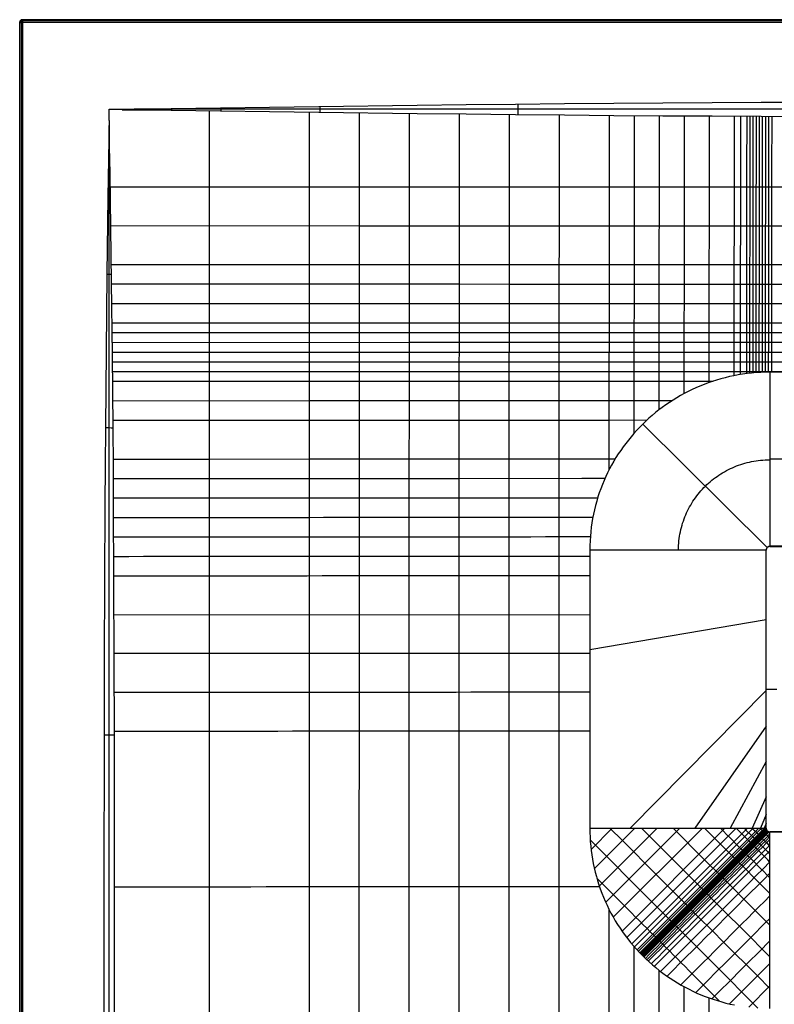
# Model space of a CAD drawing. Extents: x 0 to 800, y -600 to 600.
# Tile 2 of 4: x 0 to 340, y 157 to 600. Entities that reach past the tile are written whole.
import ezdxf

# ---------------------------------------------------------------- set-up
doc = ezdxf.new("R2010")
doc.units = 0
doc.header["$MEASUREMENT"] = 0
doc.layers.add('1', color=18, linetype='CONTINUOUS')

msp = doc.modelspace()

# ---------------------------------------------------------------- linework, layer by layer
at = {"layer": '1', "color": 254}
for p, q in [((0.01, 598.99, -1.99), (0.01, -598.99, -1.99)), ((0.28, 598.72, 29.01), (0.01, 598.99, -1.99)), ((0.28, 598.72, 29.01), (0.01, 598.99, -1.99)), ((0.01, 598.99, -2), (0.01, -598.99, -2)), ((0.14, -598.86, 13.51), (0.14, 598.86, 13.51)), ((0.28, -598.72, 29.01), (0.28, 598.72, 29.01)), ((798.99, 599.99, -1.99), (1.01, 599.99, -1.99)), ((1.01, 599.99, -1.99), (1.28, 599.72, 29.01)), ((798.99, 599.99, -2), (1.01, 599.99, -2)), ((1.01, -598.99, -3), (1.01, 598.99, -3)), ((1.01, 598.99, -3), (798.99, 598.99, -3)), ((1.14, 599.86, 13.51), (798.86, 599.86, 13.51)), ((1.28, 599.72, 29.01), (798.72, 599.72, 29.01)), ((798.72, 598.72, 30), (1.28, 598.72, 30)), ((1.28, 598.72, 30), (1.28, -598.72, 30)), ((40.28, 559.71, 30), (46.05, 559.72, 30)), ((40.28, 554.67, 30), (40.28, 559.71, 30)), ((46.05, 559.72, 30), (46.05, 559.54, 30)), ((310.21, 556.71, 29.82), (310.1, 436.84, 22.52)), ((321.46, 556.65, 29.81), (321.35, 439.94, 22.53)), ((324.27, 556.63, 29.81), (324.16, 440.46, 22.5)), ((337.54, 441.55, 22.27), (337.54, 363.22, 17.14)), ((280.3, 418.19, 21.87), (336.34, 362.75, 17.16)), ((400, 402.38, 19.7), (337.54, 402.38, 19.71)), ((337.54, 363.22, 17.14), (337.48, 363.22, 17.14)), ((337.53, 363.17, 14.22), (337.48, 363.22, 17.14)), ((337.51, 363.2, 15.7), (400, 363.2, 15.7)), ((400, 363.17, 14.22), (337.53, 363.17, 14.22)), ((256.5, 361.55, 20.61), (256.5, 236.53, 20.61)), ((335.81, 361.55, 17.17), (256.5, 361.55, 20.61)), ((335.81, 236.53, 17.17), (335.81, 361.55, 17.17)), ((335.86, 361.5, 14.22), (335.81, 361.55, 17.17)), ((335.84, 236.55, 15.7), (335.84, 361.53, 15.7)), ((335.86, 236.57, 14.22), (335.86, 361.5, 14.22)), ((336.35, 362.68, 14.22), (336.3, 362.73, 17.16)), ((42.48, 332.48, 29.9), (256.5, 332.6, 20.61)), ((335.81, 330.17, 17.17), (256.5, 316.67, 20.61)), ((335.81, 298.34, 17.17), (274.59, 236.54, 19.82)), ((335.81, 299.04, 17.17), (335.86, 299.04, 14.22)), ((335.86, 299.04, 14.22), (340.7, 299.04, 14.22)), ((335.81, 282.43, 17.17), (303.71, 236.54, 18.56)), ((335.81, 266.51, 17.17), (319.6, 236.53, 17.87)), ((335.81, 250.6, 17.17), (329.61, 236.54, 17.44)), ((335.81, 242.64, 17.16), (333.35, 236.53, 17.27)), ((256.5, 236.53, 20.61), (335.81, 236.53, 17.17)), ((266.6, 236.53, 20.17), (257.06, 226.99, 20.58)), ((276.74, 236.52, 19.73), (258.55, 218.35, 20.5)), ((286.87, 236.52, 19.29), (260.78, 210.45, 20.38)), ((297.01, 236.52, 18.85), (263.65, 203.18, 20.23)), ((307.14, 236.52, 18.41), (267.06, 196.47, 20.07)), ((317.28, 236.52, 17.97), (270.99, 190.26, 19.9)), ((322.35, 236.52, 17.75), (273.12, 187.33, 19.81)), ((327.42, 236.52, 17.53), (275.38, 184.51, 19.72)), ((329.95, 236.52, 17.42), (276.55, 183.15, 19.67)), ((332.49, 236.52, 17.31), (277.75, 181.81, 19.62)), ((333.76, 236.52, 17.25), (278.35, 181.16, 19.6)), ((335.03, 236.53, 17.2), (278.97, 180.5, 19.58)), ((335.66, 236.53, 17.17), (279.28, 180.18, 19.57)), ((335.87, 236.11, 17.16), (279.59, 179.86, 19.55)), ((336.06, 235.66, 17.16), (279.91, 179.54, 19.54)), ((336.34, 235.3, 17.17), (280.22, 179.22, 19.53)), ((336.51, 235.16, 17.17), (280.38, 179.07, 19.52)), ((336.71, 235.04, 17.17), (280.54, 178.91, 19.52)), ((337.18, 234.88, 17.17), (280.86, 178.59, 19.51)), ((337.54, 231.96, 17.22), (332.99, 236.52, 17.29)), ((335.81, 238.66, 17.16), (334.99, 236.53, 17.2)), ((335.81, 236.67, 17.17), (335.76, 236.53, 17.17)), ((335.81, 236.53, 17.17), (335.86, 236.57, 14.22)), ((336.35, 235.39, 14.22), (336.3, 235.34, 17.17)), ((337.53, 234.9, 14.22), (337.48, 234.85, 17.17)), ((337.54, 234.85, 17.17), (337.48, 234.85, 17.17)), ((337.51, 234.87, 15.7), (400, 234.87, 15.7)), ((400, 234.9, 14.22), (337.53, 234.9, 14.22)), ((337.54, 155.48, 18.45), (337.54, 234.85, 17.17)), ((400, 234.85, 17.17), (337.54, 234.85, 17.17)), ((337.54, 175.71, 18.13), (319.35, 157.53, 18.57)), ((337.54, 165.58, 18.29), (328, 156.04, 18.48))]:
    msp.add_line(p, q, dxfattribs=at)
at = {"layer": '1', "color": 254, "extrusion": (1.21188e-07, 1.12014e-09, 1)}
msp.add_lwpolyline([(46.05, 559.72, -0.00643), (57.11, 559.95), (68.17, 560.11), (134.53, 561), (178.77, 561.56), (200.89, 561.82), (223.02, 562.05), (245.14, 562.25), (267.26, 562.44), (289.38, 562.6), (311.51, 562.73), (333.63, 562.84), (355.75, 562.92), (377.88, 562.97), (400, 562.98)], format="xyb", dxfattribs=at)
at = {"layer": '1', "color": 254, "extrusion": (-9.90715e-14, -2.83905e-08, 1)}
msp.add_lwpolyline([(40.28, 554.67, 0.008119), (40.08, 546.04), (39.74, 520.15), (39.29, 485.63), (38.89, 451.11), (38.55, 416.59), (38.42, 399.33), (38.31, 382.07), (38.14, 347.55), (38.03, 313.03), (37.97, 278.51), (37.89, 209.47), (37.87, 174.95), (37.89, 140.43), (37.94, 105.91), (38.02, 71.39), (38.27, 2.35), (38.8, -135.73), (39.31, -273.81), (40.01, -480.94), (40.13, -515.46), (40.28, -549.98)], format="xyb", dxfattribs=at)
at = {"layer": '1', "color": 254}
for points in [[(400, 559.71, 29.95), (224.1, 559.71, 29.97), (135.08, 559.71, 29.99), (68.3, 559.72, 30), (57.18, 559.72, 30), (51.61, 559.71, 30), (46.05, 559.63, 30)], [(46.05, 559.54, 30), (49.07, 559.54, 30), (54.25, 559.49, 30), (68.18, 559.32, 30), (134.54, 558.42, 29.97), (178.78, 557.86, 29.93), (200.9, 557.61, 29.91), (223.02, 557.38, 29.89), (245.14, 557.17, 29.87), (267.26, 556.99, 29.85), (289.38, 556.83, 29.83), (311.51, 556.7, 29.82), (333.63, 556.59, 29.81), (355.75, 556.51, 29.8), (377.88, 556.46, 29.79), (400, 556.45, 29.79)], [(85.26, 559.1, 29.99), (85.24, 489.91, 29.16), (85.24, 446.2, 28.7), (85.24, 419.96, 28.47), (85.23, 393.73, 28.28), (85.23, 367.49, 28.15), (85.23, 332.51, 28.02), (85.24, 280.03, 27.93), (85.23, 210.05, 27.86), (85.23, 175.06, 27.84), (85.23, 140.07, 27.85), (85.23, 105.07, 27.9), (85.23, 70.08, 27.98), (85.23, 0.09, 28.21), (85.24, -139.88, 28.7), (85.24, -279.84, 29.15), (85.26, -559.56, 30)], [(130.25, 558.48, 29.97), (130.23, 507.4, 28.73), (130.21, 472.43, 27.93), (130.2, 446.21, 27.38), (130.2, 419.98, 26.91), (130.19, 402.49, 26.65), (130.19, 385.01, 26.44), (130.19, 367.52, 26.27), (130.19, 350.03, 26.15), (130.19, 332.54, 26.06), (130.19, 297.55, 25.95), (130.19, 210.08, 25.77), (130.18, 175.08, 25.73), (130.18, 157.59, 25.73), (130.18, 140.09, 25.74), (130.18, 122.59, 25.78), (130.18, 105.09, 25.85), (130.18, 70.1, 26.02), (130.19, 35.1, 26.24), (130.21, -139.87, 27.44), (130.23, -279.85, 28.32), (130.25, -559.41, 30)], [(152.74, 558.19, 29.95), (152.71, 507.39, 28.42), (152.7, 472.43, 27.42), (152.69, 446.21, 26.72), (152.68, 428.73, 26.31), (152.68, 419.99, 26.12), (152.67, 402.5, 25.79), (152.67, 385.02, 25.52), (152.67, 367.53, 25.32), (152.67, 350.04, 25.17), (152.67, 332.55, 25.08), (152.67, 297.57, 24.96), (152.66, 210.09, 24.76), (152.66, 175.1, 24.7), (152.66, 157.6, 24.69), (152.66, 140.1, 24.71), (152.66, 122.6, 24.76), (152.66, 105.1, 24.85), (152.66, 70.1, 25.08), (152.67, 0.11, 25.66), (152.7, -139.87, 26.85), (152.71, -209.86, 27.4), (152.73, -419.82, 28.97), (152.75, -559.34, 30)], [(175.24, 557.91, 29.93), (175.21, 507.39, 28.12), (175.19, 472.43, 26.91), (175.17, 446.21, 26.07), (175.16, 428.73, 25.56), (175.16, 419.99, 25.32), (175.15, 402.51, 24.91), (175.15, 393.77, 24.74), (175.15, 385.03, 24.59), (175.15, 376.29, 24.46), (175.14, 358.8, 24.26), (175.14, 350.05, 24.19), (175.14, 332.56, 24.1), (175.15, 297.58, 24), (175.15, 245.1, 23.89), (175.14, 175.11, 23.69), (175.14, 157.61, 23.68), (175.13, 140.11, 23.7)], [(40.32, -549.98, 30), (40.29, -515.46, 30), (40.29, -480.94, 30), (40.29, 485.62, 30), (40.29, 520.14, 30), (40.28, 546.04, 30), (40.28, 550.35, 30), (40.36, 554.66, 30)], [(42.68, 140.43, 29.89), (42.7, 170.79, 29.88), (42.69, 202.82, 29.89), (42.6, 278.51, 29.89), (42.53, 313.03, 29.9), (42.43, 347.55, 29.91), (42.26, 382.07, 29.92), (42.15, 399.33, 29.93), (42.01, 416.59, 29.94), (41.7, 449.26, 29.96), (41.32, 481.93, 29.98), (40.68, 530.94, 30), (40.49, 542.8, 30), (40.41, 549.42, 30), (40.41, 552.3, 30), (40.43, 554.66, 30)], [(197.73, 557.65, 29.91), (197.68, 489.9, 27.13), (197.66, 459.32, 25.92), (197.65, 437.48, 25.11), (197.64, 420, 24.52), (197.64, 411.26, 24.25), (197.63, 402.52, 24.02), (197.63, 393.78, 23.81), (197.63, 385.04, 23.62), (197.62, 376.3, 23.48), (197.62, 367.55, 23.36), (197.62, 358.81, 23.27), (197.62, 350.07, 23.21), (197.62, 332.58, 23.13), (197.63, 297.59, 23.06), (197.63, 245.11, 22.97), (197.62, 175.12, 22.72), (197.61, 157.62, 22.69), (197.61, 140.12, 22.72)], [(220.23, 557.41, 29.89), (220.16, 463.69, 25.6), (220.14, 437.48, 24.44), (220.12, 420.01, 23.73), (220.12, 411.27, 23.4), (220.11, 402.53, 23.11), (220.11, 393.79, 22.85), (220.1, 385.05, 22.63), (220.1, 376.31, 22.46), (220.1, 367.57, 22.34), (220.1, 358.82, 22.26), (220.1, 350.08, 22.21), (220.1, 332.59, 22.17), (220.11, 280.11, 22.13), (220.11, 245.12, 22.08), (220.11, 227.62, 22.03), (220.11, 210.12, 21.97), (220.1, 175.13, 21.79), (220.09, 157.63, 21.75), (220.09, 148.88, 21.75)], [(242.72, 557.2, 29.87), (242.62, 428.75, 23.41), (242.61, 420.02, 22.99), (242.6, 411.28, 22.58), (242.6, 402.54, 22.21), (242.59, 393.8, 21.89), (242.58, 385.06, 21.61), (242.58, 376.32, 21.4), (242.58, 371.95, 21.33), (242.58, 367.58, 21.28), (242.58, 358.83, 21.24), (242.59, 315.1, 21.21), (242.59, 245.13, 21.19), (242.59, 227.63, 21.17), (242.59, 210.13, 21.12), (242.58, 175.13, 20.93), (242.57, 157.63, 20.88), (242.57, 148.88, 20.88)], [(265.22, 557.01, 29.85), (265.14, 463.69, 24.8), (265.11, 437.49, 23.34), (265.09, 411.29, 21.86), (265.08, 402.56, 21.4), (265.08, 397.43, 21.16)], [(287.71, 556.85, 29.84), (287.62, 454.95, 23.99), (287.6, 437.49, 22.94), (287.59, 424.55, 22.11)], [(40.77, 524.89, 30), (152.72, 524.87, 28.94), (197.71, 524.85, 28.56), (242.69, 524.83, 28.25), (298.93, 524.81, 27.95), (341.11, 524.79, 27.78), (377.67, 524.78, 27.72), (400, 524.76, 27.71)], [(41, 507.4, 29.99), (152.71, 507.39, 28.42), (197.7, 507.38, 27.84), (220.19, 507.37, 27.59), (242.68, 507.36, 27.37), (276.42, 507.35, 27.09), (324.22, 507.34, 26.75), (349.53, 507.33, 26.63), (377.65, 507.31, 26.58), (400, 507.3, 26.57)], [(41.22, 489.91, 29.98), (152.71, 489.91, 27.91), (175.19, 489.91, 27.51), (197.68, 489.9, 27.13), (220.17, 489.9, 26.79), (242.67, 489.89, 26.49), (276.41, 489.89, 26.11), (324.2, 489.87, 25.66), (343.89, 489.87, 25.52), (366.38, 489.86, 25.44), (400, 489.84, 25.42)], [(41.33, 481.17, 29.98), (152.7, 481.17, 27.66), (175.19, 481.17, 27.21), (197.68, 481.17, 26.78), (220.17, 481.16, 26.39), (242.66, 481.16, 26.05), (276.4, 481.15, 25.63), (329.82, 481.14, 25.05), (346.69, 481.14, 24.93), (366.37, 481.13, 24.87), (400, 481.11, 24.85)], [(41.44, 472.42, 29.97), (152.7, 472.43, 27.42), (175.19, 472.43, 26.91), (197.67, 472.43, 26.43), (220.16, 472.43, 25.99), (242.65, 472.42, 25.61), (265.14, 472.42, 25.28), (331.22, 472.41, 24.47), (343.87, 472.41, 24.36), (360.74, 472.4, 24.3), (400, 472.38, 24.28)], [(41.54, 463.68, 29.97), (175.18, 463.69, 26.62), (197.67, 463.69, 26.09), (220.16, 463.69, 25.6), (242.64, 463.69, 25.16), (265.14, 463.69, 24.8), (321.37, 463.68, 24.03), (336.83, 463.68, 23.83), (349.49, 463.68, 23.74), (366.36, 463.67, 23.71), (400, 463.65, 23.71)], [(41.59, 459.3, 29.97), (175.18, 459.32, 26.48), (197.66, 459.32, 25.92), (220.15, 459.32, 25.4), (242.64, 459.32, 24.94), (265.13, 459.32, 24.56), (310.12, 459.32, 23.93), (335.42, 459.32, 23.55), (343.86, 459.32, 23.47), (355.1, 459.31, 23.43), (400, 459.29, 23.42)], [(41.64, 454.93, 29.96), (175.18, 454.95, 26.34), (197.66, 454.95, 25.75), (220.15, 454.96, 25.21), (242.64, 454.96, 24.72), (253.88, 454.96, 24.51), (276.37, 454.95, 24.15), (310.11, 454.95, 23.67), (335.42, 454.95, 23.25), (343.85, 454.95, 23.17), (360.73, 454.94, 23.14), (400, 454.92, 23.14)], [(41.68, 450.56, 29.96), (175.17, 450.58, 26.2), (197.66, 450.59, 25.59), (220.15, 450.59, 25.01), (231.39, 450.59, 24.75), (242.63, 450.59, 24.5), (253.88, 450.59, 24.28), (265.12, 450.59, 24.08), (310.11, 450.59, 23.4), (336.82, 450.59, 22.93), (343.85, 450.59, 22.87), (366.35, 450.58, 22.85), (400, 450.56, 22.85)], [(41.73, 446.18, 29.96), (175.17, 446.21, 26.07), (197.66, 446.22, 25.42), (220.14, 446.22, 24.82), (231.39, 446.22, 24.54), (242.63, 446.22, 24.28), (253.88, 446.22, 24.05), (265.12, 446.22, 23.84), (287.61, 446.22, 23.47), (310.11, 446.22, 23.13), (326.98, 446.22, 22.82), (336.82, 446.23, 22.62), (341.03, 446.23, 22.58), (377.59, 446.21, 22.57), (400, 446.19, 22.56)], [(41.78, 441.81, 29.96), (130.2, 441.84, 27.3), (197.65, 441.85, 25.26), (220.14, 441.85, 24.63), (231.38, 441.85, 24.33), (242.63, 441.85, 24.06), (253.87, 441.85, 23.81), (265.12, 441.86, 23.59), (287.61, 441.86, 23.21), (310.1, 441.86, 22.85), (326.97, 441.86, 22.54), (338.22, 441.87, 22.28), (400, 441.83, 22.28)], [(337.54, 441.55, 22.27), (335.46, 441.52, 22.32), (333.39, 441.44, 22.37), (331.33, 441.31, 22.41), (329.29, 441.13, 22.44), (327.26, 440.91, 22.47), (325.24, 440.63, 22.49), (323.24, 440.3, 22.51), (321.26, 439.93, 22.53), (319.3, 439.51, 22.54), (317.35, 439.04, 22.54), (315.42, 438.53, 22.54), (313.51, 437.97, 22.54), (311.62, 437.36, 22.53), (309.75, 436.71, 22.52), (307.9, 436.02, 22.51), (306.07, 435.29, 22.49), (304.27, 434.51, 22.47), (302.48, 433.69, 22.45), (300.72, 432.83, 22.42), (298.99, 431.93, 22.39), (297.28, 430.99, 22.36), (295.6, 430.01, 22.32), (293.94, 428.99, 22.28), (292.31, 427.93, 22.25), (290.7, 426.84, 22.2), (289.13, 425.71, 22.16), (287.58, 424.54, 22.11), (286.06, 423.34, 22.07), (284.58, 422.1, 22.02), (283.12, 420.83, 21.97), (281.7, 419.53, 21.92), (280.3, 418.19, 21.87), (278.94, 416.82, 21.81), (277.61, 415.41, 21.76), (276.32, 413.98, 21.71), (275.06, 412.51, 21.65), (273.84, 411.02, 21.6), (272.65, 409.49, 21.54), (271.5, 407.94, 21.49), (270.39, 406.36, 21.44), (269.31, 404.75, 21.38), (268.27, 403.11, 21.33), (267.27, 401.45, 21.28), (266.32, 399.76, 21.22), (265.4, 398.05, 21.17), (264.52, 396.31, 21.12), (263.69, 394.55, 21.08), (262.89, 392.77, 21.03), (262.14, 390.96, 20.98), (261.44, 389.13, 20.94), (260.77, 387.28, 20.9), (260.16, 385.41, 20.86), (259.59, 383.51, 20.82), (259.06, 381.6, 20.79), (258.58, 379.67, 20.76), (258.15, 377.72, 20.73), (257.77, 375.76, 20.7), (257.44, 373.77, 20.68), (257.15, 371.77, 20.66), (256.92, 369.76, 20.64), (256.74, 367.73, 20.63), (256.6, 365.68, 20.62), (256.53, 363.62, 20.61), (256.5, 361.55, 20.61)], [(41.82, 437.44, 29.95), (130.2, 437.46, 27.22), (197.65, 437.48, 25.11), (220.14, 437.48, 24.44), (231.38, 437.49, 24.13), (242.62, 437.49, 23.84), (253.87, 437.49, 23.58), (265.11, 437.49, 23.34), (287.6, 437.49, 22.94), (312.02, 437.49, 22.53)], [(41.91, 428.69, 29.95), (130.2, 428.72, 27.06), (197.65, 428.74, 24.8), (220.13, 428.75, 24.08), (231.37, 428.75, 23.73), (242.62, 428.75, 23.41), (253.86, 428.75, 23.11), (265.11, 428.76, 22.84), (287.6, 428.76, 22.39), (293.57, 428.76, 22.28)], [(41.98, 419.95, 29.94), (85.24, 419.96, 28.47), (152.68, 419.99, 26.12), (220.12, 420.01, 23.73), (231.37, 420.01, 23.35), (242.61, 420.02, 22.99), (253.85, 420.02, 22.65), (265.1, 420.02, 22.35), (282.24, 420.03, 21.94)], [(42.13, 402.46, 29.93), (85.24, 402.47, 28.34), (130.19, 402.49, 26.65), (175.15, 402.51, 24.91), (242.6, 402.54, 22.21), (253.84, 402.55, 21.79), (267.93, 402.56, 21.31)], [(296.42, 361.55, 18.88), (296.43, 362.6, 18.88), (296.47, 363.64, 18.88), (296.54, 364.68, 18.89), (296.63, 365.71, 18.89), (296.75, 366.74, 18.9), (296.89, 367.75, 18.91), (297.06, 368.76, 18.92), (297.26, 369.76, 18.94), (297.47, 370.75, 18.95), (297.72, 371.73, 18.97), (297.98, 372.7, 18.98), (298.27, 373.66, 19), (298.59, 374.61, 19.02), (298.92, 375.54, 19.04), (299.28, 376.47, 19.06), (299.66, 377.39, 19.09), (300.06, 378.3, 19.11), (300.49, 379.19, 19.13), (300.93, 380.07, 19.16), (301.4, 380.94, 19.18), (301.89, 381.8, 19.21), (302.39, 382.64, 19.23), (302.92, 383.47, 19.26), (303.46, 384.29, 19.29), (304.03, 385.09, 19.31), (304.61, 385.88, 19.34), (305.22, 386.65, 19.37), (305.84, 387.41, 19.39), (306.48, 388.16, 19.42), (307.13, 388.88, 19.45), (307.81, 389.6, 19.47), (308.5, 390.29, 19.5), (309.2, 390.97, 19.53), (309.93, 391.63, 19.55), (310.67, 392.28, 19.58), (311.42, 392.91, 19.6), (312.19, 393.52, 19.62), (312.98, 394.11, 19.65), (313.78, 394.68, 19.67), (314.59, 395.24, 19.69), (315.42, 395.78, 19.71), (316.26, 396.29, 19.73), (317.11, 396.79, 19.74), (317.98, 397.27, 19.76), (318.86, 397.72, 19.77), (319.75, 398.16, 19.79), (320.66, 398.58, 19.8), (321.57, 398.97, 19.81), (322.5, 399.34, 19.82), (323.44, 399.7, 19.82), (324.39, 400.03, 19.83), (325.35, 400.33, 19.83), (326.32, 400.62, 19.83), (327.3, 400.88, 19.83), (328.28, 401.11, 19.83), (329.28, 401.33, 19.82), (330.29, 401.52, 19.82), (331.3, 401.68, 19.81), (332.32, 401.82, 19.79), (333.35, 401.94, 19.78), (334.39, 402.03, 19.76), (335.44, 402.1, 19.74), (336.49, 402.14, 19.72), (337.54, 402.15, 19.69)], [(42.19, 393.71, 29.93), (85.23, 393.73, 28.28), (130.19, 393.75, 26.54), (175.15, 393.77, 24.74), (197.63, 393.78, 23.81), (252.97, 393.81, 21.45), (263.35, 393.82, 21.06)], [(256.5, 236.53, 20.61), (256.52, 234.51, 20.61), (256.6, 232.49, 20.6), (256.72, 230.49, 20.6), (256.89, 228.49, 20.59), (257.11, 226.51, 20.57), (257.38, 224.53, 20.56), (257.7, 222.57, 20.54), (258.06, 220.61, 20.52), (258.47, 218.67, 20.5), (258.93, 216.74, 20.47), (259.44, 214.83, 20.44), (259.99, 212.93, 20.42), (260.58, 211.05, 20.38), (261.23, 209.18, 20.35), (261.91, 207.33, 20.32), (262.65, 205.5, 20.28), (263.42, 203.68, 20.24), (264.24, 201.89, 20.2), (265.11, 200.12, 20.16), (266.02, 198.36, 20.12), (266.97, 196.63, 20.07), (267.97, 194.92, 20.03), (269.01, 193.23, 19.98), (270.09, 191.57, 19.94), (271.21, 189.93, 19.89), (272.38, 188.32, 19.84), (273.58, 186.73, 19.79), (274.83, 185.17, 19.74), (276.12, 183.64, 19.69), (277.45, 182.14, 19.63), (278.82, 180.66, 19.58), (280.23, 179.21, 19.53), (281.68, 177.8, 19.48), (283.15, 176.43, 19.42), (284.66, 175.1, 19.37), (286.19, 173.82, 19.32), (287.75, 172.57, 19.27), (289.34, 171.36, 19.22), (290.95, 170.19, 19.17), (292.59, 169.07, 19.12), (294.25, 167.99, 19.08), (295.94, 166.95, 19.03), (297.65, 165.95, 18.99), (299.38, 165, 18.94), (301.13, 164.09, 18.9), (302.91, 163.23, 18.86), (304.7, 162.4, 18.82), (306.52, 161.63, 18.78), (308.35, 160.89, 18.74), (310.2, 160.21, 18.71), (312.07, 159.57, 18.68), (313.95, 158.97, 18.64), (315.85, 158.42, 18.62), (317.76, 157.91, 18.59), (319.69, 157.46, 18.56), (321.63, 157.04, 18.54)], [(337.54, 164.45, 18.31), (331.91, 170.08, 18.23), (326.84, 175.15, 18.19), (321.78, 180.22, 18.19), (316.71, 185.29, 18.23), (311.65, 190.36, 18.31), (305.32, 196.7, 18.48), (297.72, 204.31, 18.76), (286.34, 215.73, 19.27), (271.15, 230.94, 19.97), (265.58, 236.53, 20.22)], [(337.54, 178.66, 18.08), (333.95, 182.25, 18.02), (328.88, 187.32, 17.98), (323.82, 192.39, 17.98), (318.75, 197.46, 18.03), (313.69, 202.54, 18.14), (307.36, 208.88, 18.36), (298.5, 217.75, 18.74), (283.32, 232.97, 19.44), (279.78, 236.52, 19.6)], [(337.54, 192.88, 17.85), (330.92, 199.5, 17.77), (325.86, 204.57, 17.78), (320.79, 209.64, 17.86), (315.41, 215.03, 18.02), (308.14, 222.32, 18.33), (293.97, 236.52, 18.98)], [(337.54, 207.09, 17.62), (332.97, 211.67, 17.56), (330.43, 214.2, 17.56), (326.63, 218.01, 17.61), (322.2, 222.44, 17.74), (308.16, 236.52, 18.37)], [(332.12, 155.66, 18.46), (324.8, 162.98, 18.4), (319.74, 168.05, 18.4), (314.67, 173.12, 18.43), (309.61, 178.19, 18.5), (302.01, 185.8, 18.67), (294.1, 193.72, 18.93), (284.29, 203.55, 19.33), (256.67, 231.24, 20.6)], [(265.06, 200.21, 20.17), (265.06, 170.17, 20.13), (265.06, 155.15, 20.16), (265.06, 140.14, 20.25), (265.06, 131.39, 20.33), (265.06, 122.64, 20.43), (265.07, 105.14, 20.68), (265.08, 70.14, 21.28), (265.09, 35.14, 21.86), (265.1, 0.14, 22.39), (265.12, -69.87, 23.42), (265.14, -139.87, 24.41), (265.16, -209.87, 25.37), (265.23, -559.05, 29.99)], [(276.3, 183.43, 19.68), (276.3, 161.79, 19.75), (276.3, 150.96, 19.82), (276.3, 140.14, 19.92), (276.31, 122.64, 20.13), (276.31, 105.14, 20.4), (276.32, 70.14, 21.01), (276.33, 35.14, 21.6), (276.34, 0.14, 22.16), (276.37, -69.87, 23.21), (276.39, -139.87, 24.23), (276.43, -279.87, 26.18), (276.48, -559.03, 29.99)], [(287.54, 172.73, 19.28), (287.54, 156.44, 19.4), (287.55, 140.14, 19.57), (287.55, 122.64, 19.83), (287.56, 105.14, 20.13), (287.57, 70.14, 20.78), (287.58, 35.14, 21.39), (287.59, 0.14, 21.95), (287.61, -69.87, 23.02), (287.63, -139.87, 24.06), (287.67, -279.87, 26.06), (287.73, -559.01, 29.99)], [(298.79, 165.32, 18.95), (298.79, 152.73, 19.09), (298.79, 140.14, 19.26), (298.8, 122.64, 19.55), (298.8, 105.15, 19.89), (298.81, 70.15, 20.59), (298.82, 52.65, 20.91), (298.82, 35.15, 21.2), (298.86, -69.86, 22.84), (298.88, -139.87, 23.91), (298.92, -279.87, 25.96), (298.98, -558.99, 29.99)], [(310.03, 160.27, 18.71), (310.03, 150.21, 18.85), (310.04, 140.15, 19.01), (310.04, 122.65, 19.33), (310.06, 70.15, 20.42), (310.06, 52.65, 20.74), (310.07, 35.15, 21.04), (310.12, -139.87, 23.77), (310.17, -279.87, 25.86), (310.23, -558.97, 29.99)]]:
    msp.add_polyline3d(points, dxfattribs=at)
at = {"layer": '1', "color": 254, "extrusion": (0.008726, -0.008726, 0.999924)}
for centre in [(1.03, 598.95, -7.22), (1.03, 598.95, 8.29), (1.03, 598.95, 23.78)]:
    msp.add_arc(centre, 1, 90.0044, 180, dxfattribs=at)
at = {"layer": '1', "color": 254}
for centre, radius, start, end in [((1.01, 598.99, -2), 1, 90, 180), ((337.53, 361.5, 14.22), 1.67, 90.0072, 179.9928), ((337.53, 236.57, 14.22), 1.67, 180.0072, 269.9928)]:
    msp.add_arc(centre, radius, start, end, dxfattribs=at)
at = {"layer": '1', "color": 254, "extrusion": (-1.47787e-12, 1, -3.60639e-12)}
msp.add_arc((-1.01, -2, 598.99), 1, 270, 0.5, dxfattribs=at)
at = {"layer": '1', "color": 254, "extrusion": (-1.34718e-12, 1, 3.30867e-12)}
msp.add_arc((-1.28, 29, 598.72), 1, 0.5, 90, dxfattribs=at)
at = {"layer": '1', "color": 254, "extrusion": (1, -5.18378e-12, 9.65722e-12)}
msp.add_arc((598.99, -2, 1.01), 1, 270, 0.5, dxfattribs=at)
at = {"layer": '1', "color": 254, "extrusion": (1, -5.01795e-12, -1.00482e-11)}
msp.add_arc((598.72, 29, 1.28), 1, 0.5, 90, dxfattribs=at)
at = {"layer": '1', "color": 254, "extrusion": (0.999889, 0.014903, 3.7269e-11)}
msp.add_arc((559.04, -70, 65.51), 100, 89.9856, 90.281, dxfattribs=at)
at = {"layer": '1', "color": 254, "extrusion": (0.999911, 0.013309, 2.20141e-11)}
msp.add_arc((559.15, -70, 75.75), 100, 89.977, 90.4647, dxfattribs=at)
at = {"layer": '1', "color": 254, "extrusion": (0.999907, 0.013646, -1.91708e-11)}
msp.add_arc((559.11, -70, 98.19), 100, 89.9615, 90.8304, dxfattribs=at)
at = {"layer": '1', "color": 254, "extrusion": (0.999913, 0.013197, 1.69276e-12)}
msp.add_arc((559.17, -70, 142.45), 100, 89.9384, 91.5423, dxfattribs=at)
at = {"layer": '1', "color": 254, "extrusion": (0.999953, 0.009712, 2.03214e-12)}
msp.add_arc((559.85, -70, 229.53), 100, 89.9258, 92.7567, dxfattribs=at)
at = {"layer": '1', "color": 254, "extrusion": (0.044677, 0.999002, -2.99095e-06)}
msp.add_arc((-15.43, -80.58, 555.91), 110.59, 90.0167, 90.0935, dxfattribs=at)
at = {"layer": '1', "color": 254, "extrusion": (0.999999, -0.000984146, 0.00141)}
msp.add_arc((2088.52, -28126.59, 275.96), 28197.65, 93.113082, 93.403972, dxfattribs=at)
at = {"layer": '1', "color": 254, "extrusion": (0.999557, -0.002701, 0.029625)}
msp.add_arc((3073.44, -43250.97, 298.21), 43345.05, 93.327464, 93.492879, dxfattribs=at)
at = {"layer": '1', "color": 254, "extrusion": (0.999028, -0.003767, 0.043928)}
msp.add_arc((2462.34, -30926.86, 325.98), 31000.92, 93.522097, 93.73646, dxfattribs=at)
at = {"layer": '1', "color": 254, "extrusion": (0.999153, -0.003593, 0.040994)}
msp.add_arc((2280.34, -27948.51, 327.43), 28017.91, 93.52479, 93.761621, dxfattribs=at)
at = {"layer": '1', "color": 254, "extrusion": (0.999263, -0.003429, 0.038229)}
msp.add_arc((2114.61, -25244.16, 328.88), 25309.33, 93.526697, 93.788535, dxfattribs=at)
at = {"layer": '1', "color": 254, "extrusion": (0.99936, -0.003274, 0.035609)}
msp.add_arc((1963.46, -22785.11, 330.33), 22846.46, 93.527711, 93.817462, dxfattribs=at)
at = {"layer": '1', "color": 254, "extrusion": (0.999443, -0.003132, 0.033224)}
msp.add_arc((1828.29, -20591.54, 331.77), 20649.46, 93.5279, 93.848201, dxfattribs=at)
at = {"layer": '1', "color": 254, "extrusion": (0.99951, -0.00301, 0.031165)}
msp.add_arc((1709.7, -18670.68, 333.2), 18725.59, 93.527389, 93.880365, dxfattribs=at)
at = {"layer": '1', "color": 254, "extrusion": (0.999556, -0.002922, 0.029648)}
msp.add_arc((1608.62, -17035.42, 334.63), 17087.67, 93.526474, 93.913111, dxfattribs=at)
at = {"layer": '1', "color": 254, "extrusion": (0.999594, -0.002846, 0.028346)}
msp.add_arc((1520.32, -15609.24, 336.05), 15659.15, 93.524977, 93.946784, dxfattribs=at)
at = {"layer": '1', "color": 254, "extrusion": (0.999642, -0.002744, 0.026629)}
msp.add_arc((1447.76, -14437.55, 337.48), 14485.75, 93.523466, 93.979412, dxfattribs=at)
at = {"layer": '1', "color": 254, "extrusion": (0.014529, 0.999894, -6.39666e-10)}
msp.add_arc((-32.15, -70, 546.56), 100, 89.9999, 90.2159, dxfattribs=at)
at = {"layer": '1', "color": 254, "extrusion": (0.012601, 0.999921, -2.39428e-10)}
msp.add_arc((-33.2, -70, 537.87), 100, 89.9996, 90.3515, dxfattribs=at)
at = {"layer": '1', "color": 254, "extrusion": (0.01371, 0.999906, -1.05481e-10)}
msp.add_arc((-32.61, -70, 520.65), 100, 89.9988, 90.6204, dxfattribs=at)
at = {"layer": '1', "color": 254, "extrusion": (0.012571, 0.999921, 2.56976e-11)}
msp.add_arc((-33.19, -70, 486.09), 100, 89.9959, 91.1366, dxfattribs=at)
at = {"layer": '1', "color": 254, "extrusion": (1.41813e-05, 0.99782, 0.065992)}
msp.add_arc((-382.59, 60302.47, 442.06), 60309.39, 269.9834689, 270.0428044, dxfattribs=at)
at = {"layer": '1', "color": 254, "extrusion": (0.008543, 0.999964, 2.13395e-11)}
msp.add_arc((-35, -70, 416.91), 100, 89.9861, 91.9928, dxfattribs=at)
at = {"layer": '1', "color": 254, "extrusion": (-9.07176e-05, 0.999947, 0.010255)}
msp.add_arc((1103.72, -30114.58, 385.25), 30162.33, 92.177446, 92.591556, dxfattribs=at)
at = {"layer": '1', "color": 254, "extrusion": (-0.000409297, 0.999996, 0.002861)}
msp.add_arc((1050.05, -28072.51, 376.28), 28122.58, 92.226373, 92.665999, dxfattribs=at)
at = {"layer": '1', "color": 254, "extrusion": (-0.000892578, 0.999966, -0.008237)}
msp.add_arc((1222.92, -31652.63, 367.17), 31710.83, 92.287291, 92.675015, dxfattribs=at)
at = {"layer": '1', "color": 254, "extrusion": (0.019868, -0.00743, 0.999775)}
msp.add_arc((456.86, -189.05, 21.15), 1.67, 20.4582, 110.8398, dxfattribs=at)
at = {"layer": '1', "color": 254, "extrusion": (-0.01745, 0.01745, 0.999695)}
msp.add_arc((-494.29, -16.59, 16.14), 1.67, 225.0087, 315.1539, dxfattribs=at)
at = {"layer": '1', "color": 254, "extrusion": (-3.55126e-08, 0.999848, -0.017452)}
msp.add_arc((-384.17, 71614.99, 362.87), 71591.52, 269.9873281, 270.0373129, dxfattribs=at)
at = {"layer": '1', "color": 254, "extrusion": (-0.002037, 0.999397, -0.034659)}
msp.add_arc((1974.12, -48833.01, 357.38), 48916.95, 92.363432, 92.614463, dxfattribs=at)
at = {"layer": '1', "color": 254, "extrusion": (-0.005697, 0.992868, -0.119085)}
msp.add_arc((4540.85, -107193.67, 343.68), 107362.98, 92.4477431, 92.562099, dxfattribs=at)
at = {"layer": '1', "color": 254, "extrusion": (0.003873, 0.994843, 0.101352)}
msp.add_arc((-2453.08, 52807.32, 316.56), 52864.56, 272.382717, 272.614846, dxfattribs=at)
at = {"layer": '1', "color": 254, "extrusion": (0.00272, 0.997182, 0.074971)}
msp.add_arc((-1765.91, 37157.15, 299.01), 37189.64, 272.32734, 272.657251, dxfattribs=at)
at = {"layer": '1', "color": 254, "extrusion": (0.002082, 0.998171, 0.060422)}
msp.add_arc((-1457.35, 30098.83, 281.38), 30119.18, 272.286092, 272.693394, dxfattribs=at)
at = {"layer": '1', "color": 254, "extrusion": (0.001494, 0.999999, 2.08782e-12)}
msp.add_arc((-37.56, -70, 278.57), 100, 89.9632, 92.6834, dxfattribs=at)
at = {"layer": '1', "color": 254, "extrusion": (0.706951, 0.706599, -0.030608)}
msp.add_arc((-81.69, 618.08, 389.44), 588.66, 269.47152, 272.54243, dxfattribs=at)
at = {"layer": '1', "color": 254, "extrusion": (0.706896, 0.706585, -0.032181)}
msp.add_arc((-78.07, 429.29, 394.42), 399.21, 269.4203, 272.5072, dxfattribs=at)
at = {"layer": '1', "color": 254, "extrusion": (0.706866, 0.706577, -0.033002)}
msp.add_arc((-76.25, 333.92, 396.9), 303.5, 269.3668, 272.4794, dxfattribs=at)
at = {"layer": '1', "color": 254, "extrusion": (0.706831, 0.70657, -0.033909)}
msp.add_arc((-74.42, 239.55, 399.39), 208.73, 269.2665, 272.4143, dxfattribs=at)
at = {"layer": '1', "color": 254, "extrusion": (-0.00565, -0.002674, 0.99998)}
msp.add_arc((337.57, 236.56, 14.64), 1.67, 179.6814, 269.9954, dxfattribs=at)
at = {"layer": '1', "color": 254, "extrusion": (-0.01745, -0.01745, 0.999695)}
msp.add_arc((71.39, 406.18, 5.71), 1.67, 224.8491, 314.9913, dxfattribs=at)
at = {"layer": '1', "color": 254, "extrusion": (-0.70673, 0.707456, 0.00624)}
msp.add_arc((-768.2, 13928.68, -72.92), 13915.8, 271.499038, 271.825377, dxfattribs=at)
at = {"layer": '1', "color": 254, "extrusion": (-0.706742, 0.707448, 0.005756)}
msp.add_arc((-711.64, 12084.36, -73.83), 12070.67, 271.463903, 271.835756, dxfattribs=at)
at = {"layer": '1', "color": 254, "extrusion": (-0.706751, 0.707442, 0.005349)}
msp.add_arc((-668.42, 10679.93, -74.74), 10665.62, 271.429371, 271.845212, dxfattribs=at)
at = {"layer": '1', "color": 254, "extrusion": (-0.706767, 0.707431, 0.004615)}
msp.add_arc((-607.23, 8703.04, -76.55), 8687.88, 271.362984, 271.861021, dxfattribs=at)
at = {"layer": '1', "color": 254, "extrusion": (-0.706781, 0.707421, 0.003971)}
msp.add_arc((-565.83, 7378.3, -78.36), 7362.58, 271.300077, 271.872743, dxfattribs=at)
at = {"layer": '1', "color": 254, "extrusion": (-0.706805, 0.707403, 0.00269)}
msp.add_arc((-513.08, 5718.32, -81.98), 5701.93, 271.18452, 271.88398, dxfattribs=at)
at = {"layer": '1', "color": 254, "extrusion": (0.707136, 0.706649, -0.024598)}
msp.add_arc((-128.85, 2516.66, 334.35), 2489.87, 270.42606, 272.22528, dxfattribs=at)
at = {"layer": '1', "color": 254, "extrusion": (-0.706826, 0.707386, 0.001473)}
msp.add_arc((-480.89, 4738.06, -85.59), 4721.31, 271.08347, 271.87794, dxfattribs=at)
at = {"layer": '1', "color": 254, "extrusion": (0.000911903, 0.999458, 0.032895)}
msp.add_arc((-948.27, 18283.93, 210.93), 18283.42, 272.155191, 272.839664, dxfattribs=at)
at = {"layer": '1', "color": 254, "extrusion": (-0.706864, 0.707348, -0.001327)}
msp.add_arc((-441.76, 3601.79, -92.83), 3584.73, 270.91592, 271.82182, dxfattribs=at)
at = {"layer": '1', "color": 254, "extrusion": (-0.706897, 0.707301, -0.004781)}
msp.add_arc((-418, 2965.76, -100.08), 2948.72, 270.79122, 271.70791, dxfattribs=at)
at = {"layer": '1', "color": 254, "extrusion": (-0.706915, 0.707242, -0.008889)}
msp.add_arc((-400.38, 2506.19, -107.34), 2489.37, 270.69649, 271.54567, dxfattribs=at)

doc.saveas('drawing.dxf')
